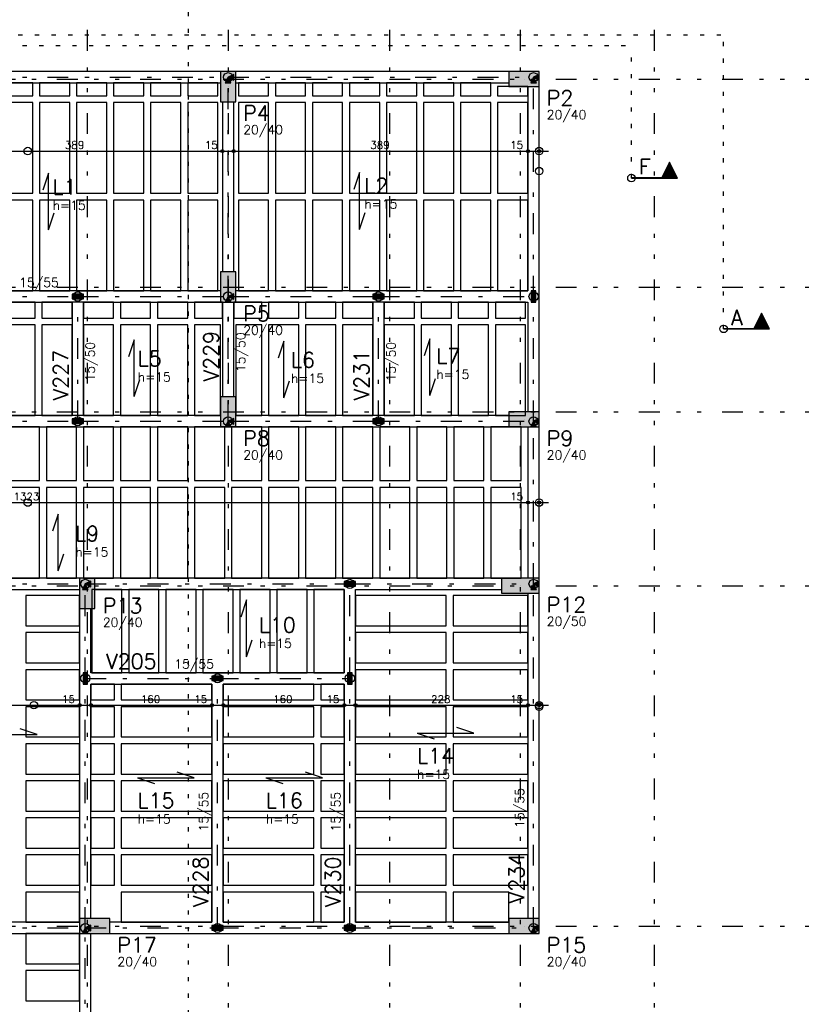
# Model space of a CAD drawing. Extents: x 0 to 119, y 0 to 84.
# Tile 13 of 19: x 27 to 46, y 48 to 71. Entities that reach past the tile are written whole.
import ezdxf

# ---------------------------------------------------------------- set-up
doc = ezdxf.new("R2010")
doc.units = 0
doc.header["$MEASUREMENT"] = 0
for name, pattern in [('ESTILO_TQS_0002', [0.4, 0.1, -0.3]), ('ESTILO_TQS_0003', [1.5, 0.5, -0.4, 0.1, -0.5]), ('ESTILO_TQS_0004', [2, 0.5, -0.4, 0.1, -0.4, 0.1, -0.5])]:
    doc.linetypes.add(name, pattern=pattern)
for name, color, linetype in [('1', 1, 'CONTINUOUS'), ('3', 3, 'CONTINUOUS'), ('4', 4, 'CONTINUOUS'), ('6', 6, 'CONTINUOUS'), ('9', 9, 'CONTINUOUS')]:
    doc.layers.add(name, color=color, linetype=linetype)
doc.styles.get("Standard").update_dxf_attribs({"font": 'ROMANS.SHX'})

msp = doc.modelspace()

# ---------------------------------------------------------------- linework, layer by layer
at = {"layer": '1', "linetype": 'ESTILO_TQS_0004'}
for p, q in [((28.953, 75.149), (28.953, 6.967)), ((32.344, 75.149), (32.344, 6.967)), ((36.225, 75.149), (36.225, 6.967)), ((39.371, 75.149), (39.371, 6.967)), ((42.589, 75.149), (42.589, 6.967)), ((10.225, 69.967), (76.189, 69.967)), ((10.225, 64.967), (76.189, 64.967)), ((10.225, 61.967), (76.189, 61.967)), ((10.225, 57.786), (76.189, 57.786)), ((10.225, 49.604), (76.189, 49.604))]:
    msp.add_line(p, q, dxfattribs=at)
at = {"layer": '1', "linetype": 'ESTILO_TQS_0003'}
for p, q in [((24.998, 70.013), (32.344, 70.013)), ((32.344, 70.013), (39.689, 70.013)), ((32.344, 64.74), (32.344, 70.013)), ((39.689, 64.74), (39.689, 70.013)), ((24.998, 64.74), (28.725, 64.74)), ((28.725, 64.74), (32.344, 64.74)), ((28.725, 61.74), (28.725, 64.74)), ((32.344, 61.74), (32.344, 64.74)), ((32.344, 64.74), (35.962, 64.74)), ((35.962, 64.74), (39.689, 64.74)), ((35.962, 61.74), (35.962, 64.74)), ((39.689, 61.74), (39.689, 64.74)), ((24.998, 61.74), (28.725, 61.74)), ((28.725, 61.74), (32.344, 61.74)), ((32.344, 61.74), (35.962, 61.74)), ((35.962, 61.74), (39.689, 61.74)), ((39.689, 57.831), (39.689, 61.74)), ((24.998, 57.831), (28.907, 57.831)), ((28.907, 57.831), (35.271, 57.831)), ((28.907, 55.558), (28.907, 57.831)), ((35.271, 57.831), (39.689, 57.831)), ((35.271, 55.558), (35.271, 57.831)), ((39.689, 49.558), (39.689, 57.831)), ((28.907, 49.558), (28.907, 55.558)), ((28.907, 55.558), (32.089, 55.558)), ((32.089, 55.558), (35.271, 55.558)), ((32.089, 49.558), (32.089, 55.558)), ((35.271, 49.558), (35.271, 55.558)), ((24.998, 49.558), (28.907, 49.558)), ((28.907, 49.558), (32.089, 49.558)), ((28.907, 43.831), (28.907, 49.558)), ((32.089, 49.558), (35.271, 49.558)), ((35.271, 49.558), (39.689, 49.558))]:
    msp.add_line(p, q, dxfattribs=at)
at = {"layer": '1', "linetype": 'Continuous'}
for p, q in [((39.462, 69.967), (39.462, 69.967)), ((32.344, 69.786), (32.344, 69.786)), ((24.907, 68.236), (32.434, 68.236)), ((31.98, 68.236), (32.707, 68.236)), ((32.207, 68.236), (32.207, 68.236)), ((32.207, 68.236), (32.207, 68.236)), ((32.253, 68.236), (39.78, 68.236)), ((32.48, 68.236), (32.48, 68.236)), ((32.48, 68.236), (32.48, 68.236)), ((39.325, 68.236), (40.053, 68.236)), ((39.553, 68.236), (39.553, 68.236)), ((39.553, 68.236), (39.553, 68.236)), ((39.825, 68.236), (39.825, 68.236)), ((35.5, 67.718), (35.364, 67.309)), ((35.5, 66.354), (35.5, 67.718)), ((28.02, 67.703), (27.883, 67.294)), ((28.02, 66.34), (28.02, 67.703)), ((35.5, 66.354), (35.637, 66.763)), ((28.02, 66.34), (28.156, 66.749)), ((32.344, 64.967), (32.344, 64.967)), ((30.084, 63.695), (29.948, 63.286)), ((30.084, 62.332), (30.084, 63.695)), ((37.199, 63.724), (37.062, 63.315)), ((37.199, 62.361), (37.199, 63.724)), ((33.685, 63.664), (33.549, 63.255)), ((33.685, 62.3), (33.685, 63.664)), ((30.084, 62.332), (30.221, 62.741)), ((37.199, 62.361), (37.335, 62.77)), ((33.685, 62.3), (33.821, 62.709)), ((32.344, 61.967), (32.344, 61.967)), ((39.462, 61.786), (39.462, 61.786)), ((15.271, 59.786), (39.78, 59.786)), ((39.325, 59.786), (40.053, 59.786)), ((39.553, 59.786), (39.553, 59.786)), ((39.553, 59.786), (39.553, 59.786)), ((39.825, 59.786), (39.825, 59.786)), ((28.254, 59.51), (28.118, 59.101)), ((28.254, 58.147), (28.254, 59.51)), ((28.254, 58.147), (28.391, 58.556)), ((39.371, 57.786), (39.371, 57.786)), ((28.953, 57.604), (28.953, 57.604)), ((32.783, 57.444), (32.647, 57.034)), ((32.783, 56.08), (32.783, 57.444)), ((32.783, 56.08), (32.919, 56.489)), ((24.907, 54.914), (28.998, 54.914)), ((28.544, 54.914), (29.271, 54.914)), ((28.771, 54.914), (28.771, 54.914)), ((28.771, 54.914), (28.771, 54.914)), ((28.816, 54.914), (32.18, 54.914)), ((29.044, 54.914), (29.044, 54.914)), ((29.044, 54.914), (29.044, 54.914)), ((31.725, 54.914), (32.453, 54.914)), ((31.953, 54.914), (31.953, 54.914)), ((31.953, 54.914), (31.953, 54.914)), ((31.998, 54.914), (35.362, 54.914)), ((32.225, 54.914), (32.225, 54.914)), ((32.225, 54.914), (32.225, 54.914)), ((34.907, 54.914), (35.635, 54.914)), ((35.135, 54.914), (35.135, 54.914)), ((35.135, 54.914), (35.135, 54.914)), ((35.18, 54.914), (39.78, 54.914)), ((35.407, 54.914), (35.407, 54.914)), ((35.407, 54.914), (35.407, 54.914)), ((39.325, 54.914), (40.053, 54.914)), ((39.553, 54.914), (39.553, 54.914)), ((39.553, 54.914), (39.553, 54.914)), ((39.825, 54.914), (39.825, 54.914)), ((27.753, 54.208), (27.344, 54.344)), ((36.889, 54.242), (38.252, 54.242)), ((36.889, 54.242), (37.298, 54.106)), ((38.252, 54.242), (37.843, 54.379)), ((26.389, 54.208), (27.753, 54.208)), ((31.53, 53.168), (31.121, 53.304)), ((34.614, 53.168), (34.205, 53.304)), ((30.166, 53.168), (31.53, 53.168)), ((30.166, 53.168), (30.575, 53.032)), ((33.25, 53.168), (34.614, 53.168)), ((33.25, 53.168), (33.659, 53.032)), ((29.134, 49.604), (29.134, 49.604)), ((39.462, 49.604), (39.462, 49.604))]:
    msp.add_line(p, q, dxfattribs=at)
for points in [[(32.162, 70.149), (25.225, 70.149)], [(32.48, 69.945), (32.48, 70.081), (32.344, 70.013), (32.48, 69.945)], [(39.098, 70.149), (32.525, 70.149)], [(39.825, 69.945), (39.825, 70.081), (39.689, 70.013), (39.825, 69.945)], [(25.225, 69.876), (32.162, 69.876)], [(26.916, 69.567), (27.644, 69.567), (27.644, 69.876), (26.916, 69.876), (26.916, 69.567)], [(27.807, 69.567), (28.535, 69.567), (28.535, 69.876), (27.807, 69.876), (27.807, 69.567)], [(28.698, 69.567), (29.425, 69.567), (29.425, 69.876), (28.698, 69.876), (28.698, 69.567)], [(29.589, 69.567), (30.316, 69.567), (30.316, 69.876), (29.589, 69.876), (29.589, 69.567)], [(30.48, 69.567), (31.207, 69.567), (31.207, 69.876), (30.48, 69.876), (30.48, 69.567)], [(31.371, 69.567), (32.098, 69.567), (32.098, 69.876), (31.371, 69.876), (31.371, 69.567)], [(32.275, 69.876), (32.412, 69.876), (32.344, 70.013), (32.275, 69.876)], [(32.525, 69.876), (39.098, 69.876)], [(32.589, 69.567), (33.316, 69.567), (33.316, 69.876), (32.589, 69.876), (32.589, 69.567)], [(33.48, 69.567), (34.207, 69.567), (34.207, 69.876), (33.48, 69.876), (33.48, 69.567)], [(34.371, 69.567), (35.098, 69.567), (35.098, 69.876), (34.371, 69.876), (34.371, 69.567)], [(35.262, 69.567), (35.989, 69.567), (35.989, 69.876), (35.262, 69.876), (35.262, 69.567)], [(36.153, 69.567), (36.88, 69.567), (36.88, 69.876), (36.153, 69.876), (36.153, 69.567)], [(37.044, 69.567), (37.771, 69.567), (37.771, 69.876), (37.044, 69.876), (37.044, 69.567)], [(37.934, 69.567), (38.662, 69.567), (38.662, 69.876), (37.934, 69.876), (37.934, 69.567)], [(39.621, 69.876), (39.757, 69.876), (39.689, 70.013), (39.621, 69.876)], [(38.825, 69.567), (39.553, 69.567), (39.553, 69.786), (38.825, 69.786), (38.825, 69.567)], [(39.553, 69.786), (39.553, 64.876)], [(39.825, 64.74), (39.825, 69.786)], [(26.916, 67.222), (27.644, 67.222), (27.644, 69.404), (26.916, 69.404), (26.916, 67.222)], [(27.807, 67.222), (28.535, 67.222), (28.535, 69.404), (27.807, 69.404), (27.807, 67.222)], [(28.698, 67.222), (29.425, 67.222), (29.425, 69.404), (28.698, 69.404), (28.698, 67.222)], [(29.589, 67.222), (30.316, 67.222), (30.316, 69.404), (29.589, 69.404), (29.589, 67.222)], [(30.48, 67.222), (31.207, 67.222), (31.207, 69.404), (30.48, 69.404), (30.48, 67.222)], [(31.371, 67.222), (32.098, 67.222), (32.098, 69.404), (31.371, 69.404), (31.371, 67.222)], [(32.207, 69.422), (32.207, 65.331)], [(32.48, 65.331), (32.48, 69.422)], [(32.589, 67.222), (33.316, 67.222), (33.316, 69.404), (32.589, 69.404), (32.589, 67.222)], [(33.48, 67.222), (34.207, 67.222), (34.207, 69.404), (33.48, 69.404), (33.48, 67.222)], [(34.371, 67.222), (35.098, 67.222), (35.098, 69.404), (34.371, 69.404), (34.371, 67.222)], [(35.262, 67.222), (35.989, 67.222), (35.989, 69.404), (35.262, 69.404), (35.262, 67.222)], [(36.153, 67.222), (36.88, 67.222), (36.88, 69.404), (36.153, 69.404), (36.153, 67.222)], [(37.044, 67.222), (37.771, 67.222), (37.771, 69.404), (37.044, 69.404), (37.044, 67.222)], [(37.934, 67.222), (38.662, 67.222), (38.662, 69.404), (37.934, 69.404), (37.934, 67.222)], [(38.825, 67.222), (39.553, 67.222), (39.553, 69.404), (38.825, 69.404), (38.825, 67.222)], [(26.916, 64.876), (27.644, 64.876), (27.644, 67.058), (26.916, 67.058), (26.916, 64.876)], [(27.807, 64.876), (28.535, 64.876), (28.535, 67.058), (27.807, 67.058), (27.807, 64.876)], [(28.698, 64.876), (29.425, 64.876), (29.425, 67.058), (28.698, 67.058), (28.698, 64.876)], [(29.589, 64.876), (30.316, 64.876), (30.316, 67.058), (29.589, 67.058), (29.589, 64.876)], [(30.48, 64.876), (31.207, 64.876), (31.207, 67.058), (30.48, 67.058), (30.48, 64.876)], [(31.371, 64.876), (32.098, 64.876), (32.098, 67.058), (31.371, 67.058), (31.371, 64.876)], [(32.589, 64.876), (33.316, 64.876), (33.316, 67.058), (32.589, 67.058), (32.589, 64.876)], [(33.48, 64.876), (34.207, 64.876), (34.207, 67.058), (33.48, 67.058), (33.48, 64.876)], [(34.371, 64.876), (35.098, 64.876), (35.098, 67.058), (34.371, 67.058), (34.371, 64.876)], [(35.262, 64.876), (35.989, 64.876), (35.989, 67.058), (35.262, 67.058), (35.262, 64.876)], [(36.153, 64.876), (36.88, 64.876), (36.88, 67.058), (36.153, 67.058), (36.153, 64.876)], [(37.044, 64.876), (37.771, 64.876), (37.771, 67.058), (37.044, 67.058), (37.044, 64.876)], [(37.934, 64.876), (38.662, 64.876), (38.662, 67.058), (37.934, 67.058), (37.934, 64.876)], [(38.825, 64.876), (39.553, 64.876), (39.553, 67.058), (38.825, 67.058), (38.825, 64.876)], [(28.725, 64.876), (25.134, 64.876)], [(32.162, 64.876), (28.725, 64.876)], [(35.962, 64.876), (32.525, 64.876)], [(39.553, 64.876), (35.962, 64.876)], [(39.635, 64.604), (39.744, 64.604), (39.744, 64.876), (39.635, 64.876), (39.635, 64.604)], [(28.589, 64.795), (28.589, 64.686), (28.862, 64.686), (28.862, 64.795), (28.589, 64.795)], [(32.275, 64.604), (32.412, 64.604), (32.344, 64.74), (32.275, 64.604)], [(32.48, 64.672), (32.48, 64.808), (32.344, 64.74), (32.48, 64.672)], [(35.825, 64.795), (35.825, 64.686), (36.098, 64.686), (36.098, 64.795), (35.825, 64.795)], [(39.825, 61.967), (39.825, 64.74)], [(25.134, 64.604), (28.589, 64.604)], [(26.971, 64.222), (27.698, 64.222), (27.698, 64.604), (26.971, 64.604), (26.971, 64.222)], [(27.862, 64.222), (28.589, 64.222), (28.589, 64.604), (27.862, 64.604), (27.862, 64.222)], [(28.589, 64.604), (28.589, 61.876)], [(28.862, 64.604), (28.589, 64.604)], [(28.862, 64.604), (32.162, 64.604)], [(28.862, 61.876), (28.862, 64.604)], [(28.862, 64.222), (29.589, 64.222), (29.589, 64.604), (28.862, 64.604), (28.862, 64.222)], [(29.753, 64.222), (30.48, 64.222), (30.48, 64.604), (29.753, 64.604), (29.753, 64.222)], [(30.644, 64.222), (31.371, 64.222), (31.371, 64.604), (30.644, 64.604), (30.644, 64.222)], [(31.535, 64.222), (32.207, 64.222), (32.207, 64.604), (31.535, 64.604), (31.535, 64.222)], [(32.207, 64.604), (32.207, 62.331)], [(32.48, 62.331), (32.48, 64.604)], [(32.48, 64.222), (33.153, 64.222), (33.153, 64.604), (32.48, 64.604), (32.48, 64.222)], [(32.525, 64.604), (35.825, 64.604)], [(33.316, 64.222), (34.044, 64.222), (34.044, 64.604), (33.316, 64.604), (33.316, 64.222)], [(34.207, 64.222), (34.934, 64.222), (34.934, 64.604), (34.207, 64.604), (34.207, 64.222)], [(35.098, 64.222), (35.825, 64.222), (35.825, 64.604), (35.098, 64.604), (35.098, 64.222)], [(35.825, 64.604), (35.825, 61.876)], [(36.098, 64.604), (35.825, 64.604)], [(36.098, 64.604), (39.553, 64.604)], [(36.098, 61.876), (36.098, 64.604)], [(36.098, 64.222), (36.825, 64.222), (36.825, 64.604), (36.098, 64.604), (36.098, 64.222)], [(36.989, 64.222), (37.716, 64.222), (37.716, 64.604), (36.989, 64.604), (36.989, 64.222)], [(37.88, 64.222), (38.607, 64.222), (38.607, 64.604), (37.88, 64.604), (37.88, 64.222)], [(38.771, 64.222), (39.498, 64.222), (39.498, 64.604), (38.771, 64.604), (38.771, 64.222)], [(39.553, 64.604), (39.553, 61.967)], [(26.971, 61.876), (27.698, 61.876), (27.698, 64.058), (26.971, 64.058), (26.971, 61.876)], [(27.862, 61.876), (28.589, 61.876), (28.589, 64.058), (27.862, 64.058), (27.862, 61.876)], [(28.862, 61.876), (29.589, 61.876), (29.589, 64.058), (28.862, 64.058), (28.862, 61.876)], [(29.753, 61.876), (30.48, 61.876), (30.48, 64.058), (29.753, 64.058), (29.753, 61.876)], [(30.644, 61.876), (31.371, 61.876), (31.371, 64.058), (30.644, 64.058), (30.644, 61.876)], [(31.535, 61.876), (32.162, 61.876), (32.162, 64.058), (31.535, 64.058), (31.535, 61.876)], [(32.525, 61.876), (33.153, 61.876), (33.153, 64.058), (32.525, 64.058), (32.525, 61.876)], [(33.316, 61.876), (34.044, 61.876), (34.044, 64.058), (33.316, 64.058), (33.316, 61.876)], [(34.207, 61.876), (34.934, 61.876), (34.934, 64.058), (34.207, 64.058), (34.207, 61.876)], [(35.098, 61.876), (35.825, 61.876), (35.825, 64.058), (35.098, 64.058), (35.098, 61.876)], [(36.098, 61.876), (36.825, 61.876), (36.825, 64.058), (36.098, 64.058), (36.098, 61.876)], [(36.989, 61.876), (37.716, 61.876), (37.716, 64.058), (36.989, 64.058), (36.989, 61.876)], [(37.88, 61.876), (38.607, 61.876), (38.607, 64.058), (37.88, 64.058), (37.88, 61.876)], [(38.771, 61.876), (39.498, 61.876), (39.498, 64.058), (38.771, 64.058), (38.771, 61.876)], [(28.589, 61.876), (25.589, 61.876)], [(28.862, 61.876), (28.589, 61.876)], [(28.589, 61.795), (28.589, 61.686), (28.862, 61.686), (28.862, 61.795), (28.589, 61.795)], [(32.162, 61.876), (28.862, 61.876)], [(32.48, 61.672), (32.48, 61.808), (32.344, 61.74), (32.48, 61.672)], [(35.825, 61.876), (32.525, 61.876)], [(36.098, 61.876), (35.825, 61.876)], [(35.825, 61.795), (35.825, 61.686), (36.098, 61.686), (36.098, 61.795), (35.825, 61.795)], [(39.098, 61.876), (36.098, 61.876)], [(39.825, 61.672), (39.825, 61.808), (39.689, 61.74), (39.825, 61.672)], [(25.589, 61.604), (28.725, 61.604)], [(27.08, 60.313), (27.807, 60.313), (27.807, 61.604), (27.08, 61.604), (27.08, 60.313)], [(27.971, 60.313), (28.698, 60.313), (28.698, 61.604), (27.971, 61.604), (27.971, 60.313)], [(28.725, 61.604), (32.162, 61.604)], [(28.862, 60.313), (29.589, 60.313), (29.589, 61.604), (28.862, 61.604), (28.862, 60.313)], [(29.753, 60.313), (30.48, 60.313), (30.48, 61.604), (29.753, 61.604), (29.753, 60.313)], [(30.644, 60.313), (31.371, 60.313), (31.371, 61.604), (30.644, 61.604), (30.644, 60.313)], [(31.535, 60.313), (32.262, 60.313), (32.262, 61.604), (31.535, 61.604), (31.535, 60.313)], [(32.275, 61.604), (32.412, 61.604), (32.344, 61.74), (32.275, 61.604)], [(32.425, 60.313), (33.153, 60.313), (33.153, 61.604), (32.425, 61.604), (32.425, 60.313)], [(32.525, 61.604), (35.962, 61.604)], [(33.316, 60.313), (34.044, 60.313), (34.044, 61.604), (33.316, 61.604), (33.316, 60.313)], [(34.207, 60.313), (34.934, 60.313), (34.934, 61.604), (34.207, 61.604), (34.207, 60.313)], [(35.098, 60.313), (35.825, 60.313), (35.825, 61.604), (35.098, 61.604), (35.098, 60.313)], [(35.962, 61.604), (39.098, 61.604)], [(35.989, 60.313), (36.716, 60.313), (36.716, 61.604), (35.989, 61.604), (35.989, 60.313)], [(36.88, 60.313), (37.607, 60.313), (37.607, 61.604), (36.88, 61.604), (36.88, 60.313)], [(37.771, 60.313), (38.498, 60.313), (38.498, 61.604), (37.771, 61.604), (37.771, 60.313)], [(38.662, 60.313), (39.389, 60.313), (39.389, 61.604), (38.662, 61.604), (38.662, 60.313)], [(39.553, 61.604), (39.553, 57.967)], [(39.621, 61.604), (39.757, 61.604), (39.689, 61.74), (39.621, 61.604)], [(39.825, 57.967), (39.825, 61.604)], [(27.08, 57.967), (27.807, 57.967), (27.807, 60.149), (27.08, 60.149), (27.08, 57.967)], [(27.971, 57.967), (28.698, 57.967), (28.698, 60.149), (27.971, 60.149), (27.971, 57.967)], [(28.862, 57.967), (29.589, 57.967), (29.589, 60.149), (28.862, 60.149), (28.862, 57.967)], [(29.753, 57.967), (30.48, 57.967), (30.48, 60.149), (29.753, 60.149), (29.753, 57.967)], [(30.644, 57.967), (31.371, 57.967), (31.371, 60.149), (30.644, 60.149), (30.644, 57.967)], [(31.535, 57.967), (32.262, 57.967), (32.262, 60.149), (31.535, 60.149), (31.535, 57.967)], [(32.425, 57.967), (33.153, 57.967), (33.153, 60.149), (32.425, 60.149), (32.425, 57.967)], [(33.316, 57.967), (34.044, 57.967), (34.044, 60.149), (33.316, 60.149), (33.316, 57.967)], [(34.207, 57.967), (34.934, 57.967), (34.934, 60.149), (34.207, 60.149), (34.207, 57.967)], [(35.098, 57.967), (35.825, 57.967), (35.825, 60.149), (35.098, 60.149), (35.098, 57.967)], [(35.989, 57.967), (36.716, 57.967), (36.716, 60.149), (35.989, 60.149), (35.989, 57.967)], [(36.88, 57.967), (37.607, 57.967), (37.607, 60.149), (36.88, 60.149), (36.88, 57.967)], [(37.771, 57.967), (38.498, 57.967), (38.498, 60.149), (37.771, 60.149), (37.771, 57.967)], [(38.662, 57.967), (39.389, 57.967), (39.389, 60.149), (38.662, 60.149), (38.662, 57.967)], [(28.771, 57.967), (25.134, 57.967)], [(28.839, 57.695), (28.975, 57.695), (28.907, 57.831), (28.839, 57.695)], [(29.044, 57.763), (29.044, 57.899), (28.907, 57.831), (29.044, 57.763)], [(35.271, 57.967), (29.134, 57.967)], [(35.135, 57.886), (35.135, 57.776), (35.407, 57.776), (35.407, 57.886), (35.135, 57.886)], [(38.916, 57.967), (35.271, 57.967)], [(39.621, 57.695), (39.757, 57.695), (39.689, 57.831), (39.621, 57.695)], [(39.825, 57.763), (39.825, 57.899), (39.689, 57.831), (39.825, 57.763)], [(25.134, 57.695), (28.771, 57.695)], [(27.48, 57.549), (27.48, 56.822), (28.771, 56.822), (28.771, 57.549), (27.48, 57.549)], [(29.062, 55.695), (29.789, 55.695), (29.789, 57.695), (29.062, 57.695), (29.062, 55.695)], [(29.134, 57.695), (35.135, 57.695)], [(29.953, 55.695), (30.68, 55.695), (30.68, 57.695), (29.953, 57.695), (29.953, 55.695)], [(30.844, 55.695), (31.571, 55.695), (31.571, 57.695), (30.844, 57.695), (30.844, 55.695)], [(31.735, 55.695), (32.462, 55.695), (32.462, 57.695), (31.735, 57.695), (31.735, 55.695)], [(32.625, 55.695), (33.353, 55.695), (33.353, 57.695), (32.625, 57.695), (32.625, 55.695)], [(33.516, 55.695), (34.244, 55.695), (34.244, 57.695), (33.516, 57.695), (33.516, 55.695)], [(34.407, 55.695), (35.135, 55.695), (35.135, 57.695), (34.407, 57.695), (34.407, 55.695)], [(35.135, 57.695), (35.135, 55.695)], [(35.407, 57.695), (38.916, 57.695)], [(35.407, 55.558), (35.407, 57.695)], [(35.407, 57.549), (35.407, 56.822), (37.589, 56.822), (37.589, 57.549), (35.407, 57.549)], [(37.753, 57.549), (37.753, 56.822), (39.553, 56.822), (39.553, 57.549), (37.753, 57.549)], [(39.553, 57.604), (39.553, 49.786)], [(39.825, 49.786), (39.825, 57.604)], [(28.771, 57.24), (28.771, 55.558)], [(29.044, 55.695), (29.044, 57.24)], [(27.48, 56.658), (27.48, 55.931), (28.771, 55.931), (28.771, 56.658), (27.48, 56.658)], [(35.407, 56.658), (35.407, 55.931), (37.589, 55.931), (37.589, 56.658), (35.407, 56.658)], [(37.753, 56.658), (37.753, 55.931), (39.553, 55.931), (39.553, 56.658), (37.753, 56.658)], [(27.48, 55.767), (27.48, 55.04), (28.771, 55.04), (28.771, 55.767), (27.48, 55.767)], [(28.853, 55.422), (28.962, 55.422), (28.962, 55.695), (28.853, 55.695), (28.853, 55.422)], [(32.089, 55.695), (29.044, 55.695)], [(35.135, 55.695), (32.089, 55.695)], [(35.216, 55.422), (35.325, 55.422), (35.325, 55.695), (35.216, 55.695), (35.216, 55.422)], [(35.407, 55.767), (35.407, 55.04), (37.589, 55.04), (37.589, 55.767), (35.407, 55.767)], [(37.753, 55.767), (37.753, 55.04), (39.553, 55.04), (39.553, 55.767), (37.753, 55.767)], [(28.771, 55.558), (28.771, 49.786)], [(29.044, 49.786), (29.044, 55.422)], [(29.044, 55.422), (31.953, 55.422)], [(29.044, 55.422), (29.044, 55.04), (29.607, 55.04), (29.607, 55.422), (29.044, 55.422)], [(29.771, 55.422), (29.771, 55.04), (31.953, 55.04), (31.953, 55.422), (29.771, 55.422)], [(31.953, 55.613), (31.953, 55.504), (32.225, 55.504), (32.225, 55.613), (31.953, 55.613)], [(31.953, 55.422), (31.953, 49.695)], [(32.225, 55.422), (35.135, 55.422)], [(32.225, 49.695), (32.225, 55.422)], [(32.225, 55.422), (32.225, 55.04), (34.407, 55.04), (34.407, 55.422), (32.225, 55.422)], [(34.571, 55.422), (34.571, 55.04), (35.135, 55.04), (35.135, 55.422), (34.571, 55.422)], [(35.135, 55.422), (35.135, 49.695)], [(35.407, 49.695), (35.407, 55.558)], [(27.48, 54.876), (27.48, 54.149), (28.771, 54.149), (28.771, 54.876), (27.48, 54.876)], [(29.044, 54.876), (29.044, 54.149), (29.607, 54.149), (29.607, 54.876), (29.044, 54.876)], [(29.771, 54.876), (29.771, 54.149), (31.953, 54.149), (31.953, 54.876), (29.771, 54.876)], [(32.225, 54.876), (32.225, 54.149), (34.407, 54.149), (34.407, 54.876), (32.225, 54.876)], [(34.571, 54.876), (34.571, 54.149), (35.135, 54.149), (35.135, 54.876), (34.571, 54.876)], [(35.407, 54.876), (35.407, 54.149), (37.589, 54.149), (37.589, 54.876), (35.407, 54.876)], [(37.753, 54.876), (37.753, 54.149), (39.553, 54.149), (39.553, 54.876), (37.753, 54.876)], [(27.48, 53.986), (27.48, 53.258), (28.771, 53.258), (28.771, 53.986), (27.48, 53.986)], [(29.044, 53.986), (29.044, 53.258), (29.607, 53.258), (29.607, 53.986), (29.044, 53.986)], [(29.771, 53.986), (29.771, 53.258), (31.953, 53.258), (31.953, 53.986), (29.771, 53.986)], [(32.225, 53.986), (32.225, 53.258), (34.407, 53.258), (34.407, 53.986), (32.225, 53.986)], [(34.571, 53.986), (34.571, 53.258), (35.135, 53.258), (35.135, 53.986), (34.571, 53.986)], [(35.407, 53.986), (35.407, 53.258), (37.589, 53.258), (37.589, 53.986), (35.407, 53.986)], [(37.753, 53.986), (37.753, 53.258), (39.553, 53.258), (39.553, 53.986), (37.753, 53.986)], [(27.48, 53.095), (27.48, 52.367), (28.771, 52.367), (28.771, 53.095), (27.48, 53.095)], [(29.044, 53.095), (29.044, 52.367), (29.607, 52.367), (29.607, 53.095), (29.044, 53.095)], [(29.771, 53.095), (29.771, 52.367), (31.953, 52.367), (31.953, 53.095), (29.771, 53.095)], [(32.225, 53.095), (32.225, 52.367), (34.407, 52.367), (34.407, 53.095), (32.225, 53.095)], [(34.571, 53.095), (34.571, 52.367), (35.135, 52.367), (35.135, 53.095), (34.571, 53.095)], [(35.407, 53.095), (35.407, 52.367), (37.589, 52.367), (37.589, 53.095), (35.407, 53.095)], [(37.753, 53.095), (37.753, 52.367), (39.553, 52.367), (39.553, 53.095), (37.753, 53.095)], [(27.48, 52.204), (27.48, 51.476), (28.771, 51.476), (28.771, 52.204), (27.48, 52.204)], [(29.044, 52.204), (29.044, 51.476), (29.607, 51.476), (29.607, 52.204), (29.044, 52.204)], [(29.771, 52.204), (29.771, 51.476), (31.953, 51.476), (31.953, 52.204), (29.771, 52.204)], [(32.225, 52.204), (32.225, 51.476), (34.407, 51.476), (34.407, 52.204), (32.225, 52.204)], [(34.571, 52.204), (34.571, 51.476), (35.135, 51.476), (35.135, 52.204), (34.571, 52.204)], [(35.407, 52.204), (35.407, 51.476), (37.589, 51.476), (37.589, 52.204), (35.407, 52.204)], [(37.753, 52.204), (37.753, 51.476), (39.553, 51.476), (39.553, 52.204), (37.753, 52.204)], [(27.48, 51.313), (27.48, 50.586), (28.771, 50.586), (28.771, 51.313), (27.48, 51.313)], [(29.044, 51.313), (29.044, 50.586), (29.607, 50.586), (29.607, 51.313), (29.044, 51.313)], [(29.771, 51.313), (29.771, 50.586), (31.953, 50.586), (31.953, 51.313), (29.771, 51.313)], [(32.225, 51.313), (32.225, 50.586), (34.407, 50.586), (34.407, 51.313), (32.225, 51.313)], [(34.571, 51.313), (34.571, 50.586), (35.135, 50.586), (35.135, 51.313), (34.571, 51.313)], [(35.407, 51.313), (35.407, 50.586), (37.589, 50.586), (37.589, 51.313), (35.407, 51.313)], [(37.753, 51.313), (37.753, 50.586), (39.553, 50.586), (39.553, 51.313), (37.753, 51.313)], [(27.48, 50.422), (27.48, 49.695), (28.771, 49.695), (28.771, 50.422), (27.48, 50.422)], [(29.771, 50.422), (29.771, 49.695), (31.953, 49.695), (31.953, 50.422), (29.771, 50.422)], [(32.225, 50.422), (32.225, 49.695), (34.407, 49.695), (34.407, 50.422), (32.225, 50.422)], [(34.571, 50.422), (34.571, 49.695), (35.135, 49.695), (35.135, 50.422), (34.571, 50.422)], [(35.407, 50.422), (35.407, 49.695), (37.589, 49.695), (37.589, 50.422), (35.407, 50.422)], [(37.753, 50.422), (37.753, 49.695), (39.098, 49.695), (39.098, 50.422), (37.753, 50.422)], [(28.771, 49.695), (25.134, 49.695)], [(28.839, 49.422), (28.975, 49.422), (28.907, 49.558), (28.839, 49.422)], [(29.044, 49.49), (29.044, 49.626), (28.907, 49.558), (29.044, 49.49)], [(31.953, 49.695), (29.498, 49.695)], [(31.953, 49.613), (31.953, 49.504), (32.225, 49.504), (32.225, 49.613), (31.953, 49.613)], [(35.135, 49.695), (32.225, 49.695)], [(35.135, 49.613), (35.135, 49.504), (35.407, 49.504), (35.407, 49.613), (35.135, 49.613)], [(39.098, 49.695), (35.407, 49.695)], [(39.621, 49.422), (39.757, 49.422), (39.689, 49.558), (39.621, 49.422)], [(39.825, 49.49), (39.825, 49.626), (39.689, 49.558), (39.825, 49.49)], [(25.134, 49.422), (28.771, 49.422)], [(27.48, 49.422), (27.48, 48.695), (28.771, 48.695), (28.771, 49.422), (27.48, 49.422)], [(28.771, 49.422), (28.771, 44.058)], [(29.044, 44.058), (29.044, 49.422)], [(29.498, 49.422), (32.089, 49.422)], [(32.089, 49.422), (35.271, 49.422)], [(35.271, 49.422), (39.098, 49.422)], [(27.48, 48.531), (27.48, 47.804), (28.771, 47.804), (28.771, 48.531), (27.48, 48.531)]]:
    msp.add_lwpolyline(points, dxfattribs=at)
for centre, radius in [((32.344, 70.013), 0.109), ((32.344, 70.013), 0.109), ((39.689, 70.013), 0.109), ((39.689, 70.013), 0.109), ((27.525, 68.236), 0.0909), ((32.207, 68.236), 0.0364), ((32.207, 68.236), 0.0364), ((32.207, 68.236), 0.0182), ((32.207, 68.236), 0.0182), ((32.48, 68.236), 0.0364), ((32.48, 68.236), 0.0364), ((32.48, 68.236), 0.0182), ((32.48, 68.236), 0.0182), ((39.553, 68.236), 0.0364), ((39.553, 68.236), 0.0364), ((39.553, 68.236), 0.0182), ((39.553, 68.236), 0.0182), ((39.825, 68.236), 0.0909), ((39.825, 68.236), 0.0364), ((39.825, 68.236), 0.0182), ((39.825, 67.755), 0.0909), ((42.045, 67.588), 0.0909), ((28.725, 64.74), 0.109), ((28.725, 64.74), 0.109), ((32.344, 64.74), 0.109), ((32.344, 64.74), 0.109), ((35.962, 64.74), 0.109), ((35.962, 64.74), 0.109), ((39.689, 64.74), 0.109), ((39.689, 64.74), 0.109), ((44.26, 63.962), 0.0909), ((28.725, 61.74), 0.109), ((28.725, 61.74), 0.109), ((32.344, 61.74), 0.109), ((32.344, 61.74), 0.109), ((35.962, 61.74), 0.109), ((35.962, 61.74), 0.109), ((39.689, 61.74), 0.109), ((39.689, 61.74), 0.109), ((27.525, 59.786), 0.0909), ((39.553, 59.786), 0.0364), ((39.553, 59.786), 0.0364), ((39.553, 59.786), 0.0182), ((39.553, 59.786), 0.0182), ((39.825, 59.786), 0.0909), ((39.825, 59.786), 0.0909), ((39.825, 59.786), 0.0364), ((39.825, 59.786), 0.0182), ((28.907, 57.831), 0.109), ((28.907, 57.831), 0.109), ((35.271, 57.831), 0.109), ((35.271, 57.831), 0.109), ((39.689, 57.831), 0.109), ((39.689, 57.831), 0.109), ((28.907, 55.558), 0.109), ((28.907, 55.558), 0.109), ((32.089, 55.558), 0.109), ((32.089, 55.558), 0.109), ((35.271, 55.558), 0.109), ((35.271, 55.558), 0.109), ((27.671, 54.914), 0.0909), ((28.771, 54.914), 0.0364), ((28.771, 54.914), 0.0364), ((28.771, 54.914), 0.0182), ((28.771, 54.914), 0.0182), ((29.044, 54.914), 0.0364), ((29.044, 54.914), 0.0364), ((29.044, 54.914), 0.0182), ((29.044, 54.914), 0.0182), ((31.953, 54.914), 0.0364), ((31.953, 54.914), 0.0364), ((31.953, 54.914), 0.0182), ((31.953, 54.914), 0.0182), ((32.225, 54.914), 0.0364), ((32.225, 54.914), 0.0364), ((32.225, 54.914), 0.0182), ((32.225, 54.914), 0.0182), ((35.135, 54.914), 0.0364), ((35.135, 54.914), 0.0364), ((35.135, 54.914), 0.0182), ((35.135, 54.914), 0.0182), ((35.407, 54.914), 0.0364), ((35.407, 54.914), 0.0364), ((35.407, 54.914), 0.0182), ((35.407, 54.914), 0.0182), ((39.553, 54.914), 0.0364), ((39.553, 54.914), 0.0364), ((39.553, 54.914), 0.0182), ((39.553, 54.914), 0.0182), ((39.825, 54.914), 0.0909), ((39.825, 54.876), 0.0909), ((39.825, 54.914), 0.0364), ((39.825, 54.914), 0.0182), ((28.907, 49.558), 0.109), ((28.907, 49.558), 0.109), ((32.089, 49.558), 0.109), ((32.089, 49.558), 0.109), ((35.271, 49.558), 0.109), ((35.271, 49.558), 0.109), ((39.689, 49.558), 0.109), ((39.689, 49.558), 0.109)]:
    msp.add_circle(centre, radius, dxfattribs=at)
at = {"layer": '3', "linetype": 'ESTILO_TQS_0002'}
for p, q in [((31.389, 20.678), (31.389, 71.878)), ((8.496, 71.031), (44.26, 71.031)), ((44.26, 63.962), (44.26, 71.031)), ((13.4, 70.771), (42.045, 70.771)), ((42.045, 67.588), (42.045, 70.771))]:
    msp.add_line(p, q, dxfattribs=at)
at = {"layer": '3', "linetype": 'Continuous'}
for p, q in [((42.962, 67.966), (42.774, 67.59)), ((42.962, 67.962), (42.776, 67.59)), ((43.15, 67.588), (42.962, 67.966)), ((43.148, 67.59), (42.962, 67.962)), ((43.076, 67.733), (42.847, 67.733)), ((43.061, 67.762), (42.862, 67.762)), ((43.047, 67.791), (42.876, 67.791)), ((43.032, 67.82), (42.891, 67.82)), ((43.018, 67.85), (42.905, 67.85)), ((43.003, 67.879), (42.92, 67.879)), ((42.989, 67.908), (42.934, 67.908)), ((42.974, 67.937), (42.949, 67.937)), ((43.148, 67.59), (42.045, 67.59)), ((42.045, 67.588), (43.15, 67.588)), ((43.134, 67.617), (42.789, 67.617)), ((43.119, 67.646), (42.804, 67.646)), ((43.105, 67.675), (42.818, 67.675)), ((43.09, 67.704), (42.833, 67.704)), ((45.177, 64.339), (44.989, 63.963)), ((45.177, 64.335), (44.991, 63.963)), ((45.262, 64.165), (45.092, 64.165)), ((45.248, 64.194), (45.106, 64.194)), ((45.233, 64.223), (45.121, 64.223)), ((45.219, 64.252), (45.135, 64.252)), ((45.204, 64.281), (45.15, 64.281)), ((45.19, 64.31), (45.164, 64.31)), ((45.365, 63.962), (45.177, 64.339)), ((45.363, 63.963), (45.177, 64.335)), ((45.363, 63.963), (44.26, 63.963)), ((44.26, 63.962), (45.365, 63.962)), ((45.349, 63.991), (45.005, 63.991)), ((45.335, 64.02), (45.019, 64.02)), ((45.32, 64.049), (45.034, 64.049)), ((45.306, 64.078), (45.048, 64.078)), ((45.291, 64.107), (45.063, 64.107)), ((45.277, 64.136), (45.077, 64.136))]:
    msp.add_line(p, q, dxfattribs=at)
for points in [[(43.148, 67.59), (42.962, 67.962), (42.776, 67.59), (43.148, 67.59)], [(45.363, 63.963), (45.177, 64.335), (44.991, 63.963), (45.363, 63.963)]]:
    msp.add_lwpolyline(points, dxfattribs=at)
at = {"layer": '6', "linetype": 'Continuous'}
for points in [[(32.525, 70.149), (32.162, 70.149), (32.162, 69.422), (32.525, 69.422), (32.525, 70.149)], [(39.825, 69.786), (39.825, 70.149), (39.098, 70.149), (39.098, 69.786), (39.825, 69.786)], [(32.525, 65.331), (32.162, 65.331), (32.162, 64.604), (32.525, 64.604), (32.525, 65.331)], [(32.525, 62.331), (32.162, 62.331), (32.162, 61.604), (32.525, 61.604), (32.525, 62.331)], [(39.098, 61.967), (39.098, 61.604), (39.825, 61.604), (39.825, 61.967), (39.098, 61.967)], [(28.771, 57.24), (29.134, 57.24), (29.134, 57.967), (28.771, 57.967), (28.771, 57.24)], [(38.916, 57.967), (38.916, 57.604), (39.825, 57.604), (39.825, 57.967), (38.916, 57.967)], [(28.771, 49.786), (28.771, 49.422), (29.498, 49.422), (29.498, 49.786), (28.771, 49.786)], [(39.098, 49.786), (39.098, 49.422), (39.825, 49.422), (39.825, 49.786), (39.098, 49.786)]]:
    msp.add_lwpolyline(points, dxfattribs=at)
at = {"layer": '9', "linetype": 'Continuous'}
for points in [[(32.525, 70.149), (32.162, 70.149), (32.162, 69.422)], [(32.525, 70.149), (32.162, 69.422), (32.525, 69.422)], [(32.48, 69.945), (32.48, 70.081), (32.344, 70.013)], [(32.525, 70.149), (32.525, 69.422), (32.525, 70.149)], [(39.825, 69.786), (39.825, 70.149), (39.098, 70.149)], [(39.825, 69.786), (39.098, 70.149), (39.098, 69.786)], [(39.825, 69.945), (39.825, 70.081), (39.689, 70.013)], [(32.275, 69.876), (32.412, 69.876), (32.344, 70.013)], [(32.275, 69.876), (32.344, 70.013), (32.275, 69.876)], [(32.48, 69.945), (32.344, 70.013), (32.48, 69.945)], [(39.621, 69.876), (39.757, 69.876), (39.689, 70.013)], [(39.621, 69.876), (39.689, 70.013), (39.621, 69.876)], [(39.825, 69.945), (39.689, 70.013), (39.825, 69.945)], [(39.825, 69.786), (39.098, 69.786), (39.825, 69.786)], [(32.525, 65.331), (32.162, 65.331), (32.162, 64.604)], [(32.525, 65.331), (32.162, 64.604), (32.525, 64.604)], [(32.525, 65.331), (32.525, 64.604), (32.525, 65.331)], [(39.635, 64.604), (39.744, 64.604), (39.744, 64.876)], [(39.635, 64.604), (39.744, 64.876), (39.635, 64.876)], [(39.635, 64.604), (39.635, 64.876), (39.635, 64.604)], [(28.589, 64.795), (28.589, 64.686), (28.862, 64.686)], [(28.589, 64.795), (28.862, 64.686), (28.862, 64.795)], [(28.589, 64.795), (28.862, 64.795), (28.589, 64.795)], [(32.275, 64.604), (32.412, 64.604), (32.344, 64.74)], [(32.275, 64.604), (32.344, 64.74), (32.275, 64.604)], [(32.48, 64.672), (32.48, 64.808), (32.344, 64.74)], [(32.48, 64.672), (32.344, 64.74), (32.48, 64.672)], [(35.825, 64.795), (35.825, 64.686), (36.098, 64.686)], [(35.825, 64.795), (36.098, 64.686), (36.098, 64.795)], [(35.825, 64.795), (36.098, 64.795), (35.825, 64.795)], [(32.525, 62.331), (32.162, 62.331), (32.162, 61.604)], [(32.525, 62.331), (32.162, 61.604), (32.525, 61.604)], [(32.525, 62.331), (32.525, 61.604), (32.525, 62.331)], [(28.589, 61.795), (28.589, 61.686), (28.862, 61.686)], [(28.589, 61.795), (28.862, 61.686), (28.862, 61.795)], [(28.589, 61.795), (28.862, 61.795), (28.589, 61.795)], [(32.48, 61.672), (32.48, 61.808), (32.344, 61.74)], [(35.825, 61.795), (35.825, 61.686), (36.098, 61.686)], [(35.825, 61.795), (36.098, 61.686), (36.098, 61.795)], [(35.825, 61.795), (36.098, 61.795), (35.825, 61.795)], [(39.098, 61.967), (39.098, 61.604), (39.825, 61.604)], [(39.098, 61.967), (39.825, 61.604), (39.825, 61.967)], [(39.098, 61.967), (39.825, 61.967), (39.098, 61.967)], [(39.825, 61.672), (39.825, 61.808), (39.689, 61.74)], [(32.275, 61.604), (32.412, 61.604), (32.344, 61.74)], [(32.275, 61.604), (32.344, 61.74), (32.275, 61.604)], [(32.48, 61.672), (32.344, 61.74), (32.48, 61.672)], [(39.621, 61.604), (39.757, 61.604), (39.689, 61.74)], [(39.621, 61.604), (39.689, 61.74), (39.621, 61.604)], [(39.825, 61.672), (39.689, 61.74), (39.825, 61.672)], [(28.771, 57.24), (29.134, 57.24), (29.134, 57.967)], [(28.771, 57.24), (29.134, 57.967), (28.771, 57.967)], [(28.771, 57.24), (28.771, 57.967), (28.771, 57.24)], [(28.839, 57.695), (28.975, 57.695), (28.907, 57.831)], [(28.839, 57.695), (28.907, 57.831), (28.839, 57.695)], [(29.044, 57.763), (29.044, 57.899), (28.907, 57.831)], [(29.044, 57.763), (28.907, 57.831), (29.044, 57.763)], [(35.135, 57.886), (35.135, 57.776), (35.407, 57.776)], [(35.135, 57.886), (35.407, 57.776), (35.407, 57.886)], [(35.135, 57.886), (35.407, 57.886), (35.135, 57.886)], [(38.916, 57.967), (38.916, 57.604), (39.825, 57.604)], [(38.916, 57.967), (39.825, 57.604), (39.825, 57.967)], [(38.916, 57.967), (39.825, 57.967), (38.916, 57.967)], [(39.621, 57.695), (39.757, 57.695), (39.689, 57.831)], [(39.621, 57.695), (39.689, 57.831), (39.621, 57.695)], [(39.825, 57.763), (39.825, 57.899), (39.689, 57.831)], [(39.825, 57.763), (39.689, 57.831), (39.825, 57.763)], [(28.853, 55.422), (28.962, 55.422), (28.962, 55.695)], [(28.853, 55.422), (28.962, 55.695), (28.853, 55.695)], [(28.853, 55.422), (28.853, 55.695), (28.853, 55.422)], [(35.216, 55.422), (35.325, 55.422), (35.325, 55.695)], [(35.216, 55.422), (35.325, 55.695), (35.216, 55.695)], [(35.216, 55.422), (35.216, 55.695), (35.216, 55.422)], [(31.953, 55.613), (31.953, 55.504), (32.225, 55.504)], [(31.953, 55.613), (32.225, 55.504), (32.225, 55.613)], [(31.953, 55.613), (32.225, 55.613), (31.953, 55.613)], [(28.771, 49.786), (28.771, 49.422), (29.498, 49.422)], [(28.771, 49.786), (29.498, 49.422), (29.498, 49.786)], [(28.771, 49.786), (29.498, 49.786), (28.771, 49.786)], [(39.098, 49.786), (39.098, 49.422), (39.825, 49.422)], [(39.098, 49.786), (39.825, 49.422), (39.825, 49.786)], [(39.098, 49.786), (39.825, 49.786), (39.098, 49.786)], [(28.839, 49.422), (28.975, 49.422), (28.907, 49.558)], [(28.839, 49.422), (28.907, 49.558), (28.839, 49.422)], [(29.044, 49.49), (29.044, 49.626), (28.907, 49.558)], [(29.044, 49.49), (28.907, 49.558), (29.044, 49.49)], [(31.953, 49.613), (31.953, 49.504), (32.225, 49.504)], [(31.953, 49.613), (32.225, 49.504), (32.225, 49.613)], [(31.953, 49.613), (32.225, 49.613), (31.953, 49.613)], [(35.135, 49.613), (35.135, 49.504), (35.407, 49.504)], [(35.135, 49.613), (35.407, 49.504), (35.407, 49.613)], [(35.135, 49.613), (35.407, 49.613), (35.135, 49.613)], [(39.621, 49.422), (39.757, 49.422), (39.689, 49.558)], [(39.621, 49.422), (39.689, 49.558), (39.621, 49.422)], [(39.825, 49.49), (39.825, 49.626), (39.689, 49.558)], [(39.825, 49.49), (39.689, 49.558), (39.825, 49.49)]]:
    msp.add_solid(points, dxfattribs=at)

# ---------------------------------------------------------------- texts
at = {"layer": '1', "linetype": 'Continuous'}
for s, p in [('389', (28.416, 68.291)), ('15', (31.783, 68.291)), ('389', (35.762, 68.291)), ('15', (39.128, 68.291)), ('1323', (27.18, 59.84)), ('15', (39.128, 59.84)), ('15', (28.347, 54.968)), ('160', (30.244, 54.968)), ('15', (31.528, 54.968)), ('160', (33.425, 54.968)), ('15', (34.71, 54.968)), ('228', (37.225, 54.968)), ('15', (39.128, 54.968))]:
    msp.add_text(s, height=0.1818, dxfattribs=at).set_placement(p)
at = {"layer": '3', "linetype": 'Continuous'}
for s, height, p in [('20/40', 0.2182, (40.007, 69.004)), ('20/40', 0.2182, (32.707, 68.64)), ('F', 0.364, (42.226, 67.679)), ('h=15', 0.2182, (28.122, 66.822)), ('h=15', 0.2182, (35.619, 66.854)), ('15/55', 0.2182, (27.316, 64.967)), ('A', 0.364, (44.442, 64.053)), ('20/40', 0.2182, (32.707, 63.822)), ('h=15', 0.2182, (37.352, 62.759)), ('h=15', 0.2182, (30.169, 62.696)), ('h=15', 0.2182, (33.855, 62.664)), ('20/40', 0.2182, (32.707, 60.822)), ('20/40', 0.2182, (40.007, 60.822)), ('h=15', 0.2182, (28.666, 58.488)), ('20/50', 0.2182, (40.007, 56.822)), ('20/40', 0.2182, (29.33, 56.795)), ('h=15', 0.2182, (33.082, 56.291)), ('15/55', 0.2182, (31.049, 55.795)), ('h=15', 0.2182, (36.889, 53.144)), ('h=15', 0.2182, (30.166, 52.07)), ('h=15', 0.2182, (33.25, 52.07)), ('20/40', 0.2182, (29.68, 48.64)), ('20/40', 0.2182, (40.007, 48.64))]:
    msp.add_text(s, height=height, dxfattribs=at).set_placement(p)
for s, p in [('15/50', (32.753, 62.922)), ('15/50', (29.134, 62.695)), ('15/50', (36.371, 62.695)), ('15/55', (31.862, 51.876)), ('15/55', (35.044, 51.876)), ('15/55', (39.462, 51.967))]:
    msp.add_text(s, height=0.2182, rotation=90, dxfattribs=at).set_placement(p)
at = {"layer": '4', "linetype": 'Continuous'}
for s, p in [('L1', (28.122, 67.193)), ('L2', (35.619, 67.225)), ('L7', (37.352, 63.129)), ('L5', (30.169, 63.066)), ('L6', (33.855, 63.035)), ('L9', (28.666, 58.859)), ('L10', (33.082, 56.662)), ('V205', (29.407, 55.786)), ('L14', (36.889, 53.515)), ('L15', (30.166, 52.441)), ('L16', (33.25, 52.441))]:
    msp.add_text(s, height=0.3636, dxfattribs=at).set_placement(p)
for s, p in [('V229', (32.116, 62.695)), ('V227', (28.498, 62.24)), ('V231', (35.734, 62.24)), ('V228', (31.862, 50.058)), ('V230', (35.044, 50.058)), ('V234', (39.462, 50.149))]:
    msp.add_text(s, height=0.3636, rotation=90, dxfattribs=at).set_placement(p)
at = {"layer": '6', "linetype": 'Continuous'}
for s, p in [('P2', (40.007, 69.331)), ('P4', (32.707, 68.967)), ('P5', (32.707, 64.149)), ('P8', (32.707, 61.149)), ('P9', (40.007, 61.149)), ('P13', (29.33, 57.123)), ('P12', (40.007, 57.149)), ('P17', (29.68, 48.967)), ('P15', (40.007, 48.967))]:
    msp.add_text(s, height=0.3636, dxfattribs=at).set_placement(p)

doc.saveas('drawing.dxf')
